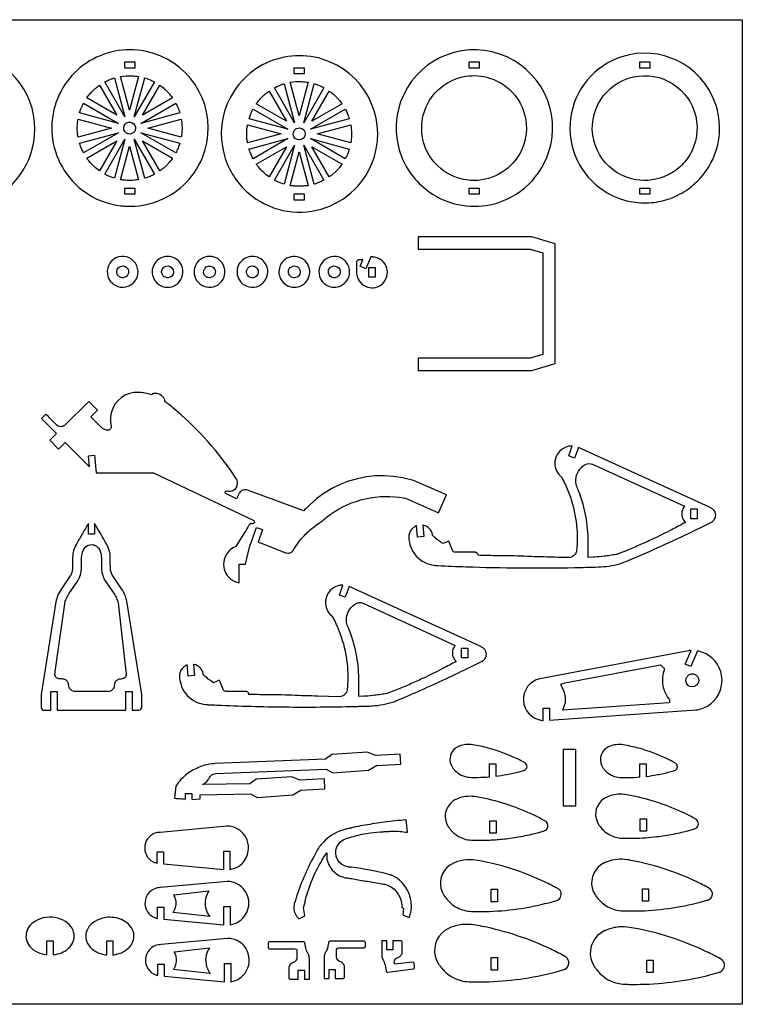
# Model space of a CAD drawing. Extents: x -50 to 95, y -26 to 53.
# Tile 3 of 3: x 37 to 95, y -26 to 53. Entities that reach past the tile are written whole.
import ezdxf

# ---------------------------------------------------------------- set-up
doc = ezdxf.new("R2010")
doc.units = 0
doc.header["$MEASUREMENT"] = 0
doc.layers.get('0').update_dxf_attribs({"linetype": 'CONTINUOUS'})
doc.layers.add('SECTIONCUTEDGES', color=18, linetype='CONTINUOUS')

msp = doc.modelspace()

# ---------------------------------------------------------------- linework, layer by layer
msp.add_lwpolyline([(94.677, -25.547), (-50.339, -25.547), (-50.339, 53.059), (94.677, 53.059)], close=True)
at = {"layer": 'SECTIONCUTEDGES'}
for points in [[(26.861, 40.666, 0.325322), (33.848, 38.374, 0.325497), (38.174, 44.316, 0.371858), (32.841, 50.496, 0.371962), (25.95, 46.123, 0.115164), (25.768, 43.286, 0.115322)], [(45.798, 38.165, 0.112364), (48.485, 38.782, 0.210055), (51.75, 42.602, 0.414116), (47.576, 50.389, 0.414311), (39.791, 46.216, 0.221929), (40.549, 40.981, 0.222236), (45.044, 38.206, 0.015157), (45.408, 38.175, 0.014233)], [(69.417, 39.498, 0.206957), (74.207, 38.232, 0.283205), (79.21, 42.46, 0.410681), (75.294, 50.32, 0.410721), (67.389, 46.499, 0.157062), (67.275, 42.675, 0.156826)], [(83.645, 39.383, 0.096009), (85.73, 38.546, 0.068853), (87.429, 38.457, 0.067711), (88.928, 38.792, 0.064759), (90.349, 39.54, 0.042288), (91.09, 40.163, 0.076087), (92.174, 41.63, 0.210202), (92.508, 46.425, 0.404304), (85.05, 50.098, 0.290152), (80.956, 45.189, 0.289788)], [(55.225, 39.216, 0.254136), (61.05, 37.94, 0.254134), (65.289, 42.133, 0.414116), (61.114, 49.92, 0.414311), (53.33, 45.747, 0.14489), (53.311, 42.202, 0.144775)], [(45.372, 45.305), (43.763, 48.091, -0.012176), (44.115, 48.259, -0.019565), (44.34, 48.349, -0.009363), (44.439, 48.382, 0.003121), (44.539, 48.414)], [(45.744, 45.849), (45.026, 48.529, -0.057699), (45.922, 48.585, -0.024823), (46.462, 48.529)], [(46.116, 45.305), (46.949, 48.417, 0.006199), (46.968, 48.412, -0.0186), (46.987, 48.407), (47.374, 48.265, -0.018388), (47.551, 48.182, 0.006129), (47.726, 48.095)], [(59.283, 45.38), (58.565, 48.06, -0.057699), (59.461, 48.116, -0.024823), (60, 48.06)], [(70.362, 41.379, -0.211285), (69.069, 44.501, -0.111358), (69.523, 46.312, -0.08886), (70.382, 47.455, -0.085912), (71.62, 48.262, -0.063127), (72.596, 48.543, -0.114379), (74.492, 48.403, -0.173245), (76.738, 46.715, -0.172762), (77.41, 43.98, -0.286521), (74.699, 40.482, -0.286207)], [(89.618, 41.244, -0.083314), (88.406, 40.515, -0.158081), (85.835, 40.356, -0.418063), (82.841, 45.5, -0.417665), (88.026, 48.432, -0.195857), (90.509, 46.491, -0.195502), (90.932, 43.362, -0.076037), (90.434, 42.195, -0.077055)], [(42.322, 46.814, -0.014778), (42.568, 47.127, -0.028539), (42.855, 47.434, -0.018438), (43.033, 47.591, -0.011345), (43.337, 47.83), (44.724, 45.427)], [(46.763, 45.427), (48.15, 47.829, 0.006303), (48.281, 47.735, -0.01891), (48.409, 47.638, -0.017187), (48.562, 47.502, -0.012321), (48.765, 47.301, -0.018926), (48.931, 47.114, -0.012469), (49.166, 46.815)], [(55.861, 46.345, -0.014778), (56.107, 46.658, -0.028539), (56.394, 46.965, -0.018438), (56.572, 47.122, -0.011345), (56.876, 47.361), (58.263, 44.958)], [(58.911, 44.837), (57.302, 47.622, -0.012176), (57.653, 47.79, -0.019565), (57.878, 47.88, -0.009363), (57.978, 47.913, 0.003121), (58.078, 47.945)], [(59.654, 44.837), (60.488, 47.948, 0.006199), (60.507, 47.943, -0.0186), (60.526, 47.938), (60.913, 47.796, -0.018388), (61.09, 47.713, 0.006129), (61.265, 47.626)], [(60.302, 44.958), (61.689, 47.36, 0.006303), (61.819, 47.266, -0.01891), (61.947, 47.169, -0.017187), (62.101, 47.034, -0.012321), (62.303, 46.833, -0.018926), (62.47, 46.645, -0.012469), (62.705, 46.346)], [(41.738, 45.612, -0.012918), (41.85, 45.934, -0.018758), (41.941, 46.151, -0.010898), (41.999, 46.27, 0.003632), (42.059, 46.389), (44.846, 44.779)], [(46.642, 44.78), (49.428, 46.389, -0.026072), (49.589, 46.052, -0.02074), (49.75, 45.612)], [(55.277, 45.143, -0.012918), (55.389, 45.465, -0.018758), (55.479, 45.682, -0.010898), (55.538, 45.801, 0.003632), (55.598, 45.92), (58.385, 44.311)], [(60.18, 44.311), (62.967, 45.92, -0.026072), (63.127, 45.584, -0.020703), (63.289, 45.144)], [(41.623, 43.69, 0.006429), (41.598, 43.837, -0.01929), (41.577, 43.985), (41.556, 44.408), (41.577, 44.83, -0.018896), (41.598, 44.978, 0.006298), (41.622, 45.125), (44.302, 44.408)], [(45.926, 43.968, -0.781821), (45.378, 44.71, -0.781093), (46.21, 44.312, -0.122906), (46.111, 44.105, -0.122447)], [(47.186, 44.408), (49.865, 45.126, -0.035509), (49.925, 44.467, -0.037792), (49.89, 43.847, -0.007975), (49.878, 43.768, 0.002658), (49.866, 43.69)], [(42.06, 42.427, -0.020623), (41.819, 42.958, -0.019978), (41.745, 43.165, -0.019766), (41.74, 43.183, 0.006588), (41.735, 43.202), (44.846, 44.036)], [(46.642, 44.036), (49.75, 43.203, -0.023422), (49.609, 42.813, -0.022807), (49.429, 42.427)], [(55.162, 43.221, 0.006429), (55.137, 43.368, -0.01929), (55.116, 43.516), (55.095, 43.939), (55.116, 44.361, -0.018896), (55.137, 44.509, 0.006298), (55.161, 44.656), (57.841, 43.939)], [(59.462, 43.498, -0.385134), (58.862, 43.714, -0.384041), (59.017, 44.333, -0.445044), (59.701, 44.163, -0.443903)], [(60.724, 43.939), (63.404, 44.657, -0.035509), (63.463, 43.998, -0.037792), (63.428, 43.378, -0.007975), (63.417, 43.299, 0.002658), (63.404, 43.221)], [(42.322, 42.001), (44.724, 43.388), (43.338, 40.986, -0.024397), (42.912, 41.331, -0.042082), (42.484, 41.785, -0.010889), (42.402, 41.892, 0.00363)], [(43.763, 40.723), (45.372, 43.51), (44.54, 40.402, -0.012234), (44.227, 40.51, -0.017991), (44.019, 40.596, -0.010478), (43.891, 40.659, 0.003492)], [(46.949, 40.399), (46.116, 43.51), (47.726, 40.721, 0.006248), (47.551, 40.633, -0.018746), (47.374, 40.55), (46.987, 40.408, -0.018599), (46.968, 40.403, 0.006199)], [(48.151, 40.986), (46.763, 43.388), (49.166, 42.001, -0.014529), (48.895, 41.655, -0.022653), (48.705, 41.447), (48.409, 41.178, -0.018394), (48.281, 41.08, 0.006131)], [(55.598, 41.958, -0.020623), (55.357, 42.489, -0.019978), (55.283, 42.696, -0.019766), (55.278, 42.714, 0.006588), (55.274, 42.733), (58.385, 43.567)], [(60.18, 43.567), (63.288, 42.734, -0.023422), (63.148, 42.344, -0.022807), (62.967, 41.958)], [(45.026, 40.286), (45.744, 42.966), (46.462, 40.287, -0.013089), (46.096, 40.242, -0.036535), (45.536, 40.229, -0.015577), (45.31, 40.247, -0.012352)], [(56.876, 40.517, -0.024397), (56.45, 40.862, -0.042082), (56.022, 41.316, -0.010889), (55.941, 41.423, 0.00363), (55.861, 41.532), (58.263, 42.919)], [(57.302, 40.254), (58.911, 43.041), (58.078, 39.933, -0.012234), (57.766, 40.041, -0.017991), (57.558, 40.127, -0.010478), (57.429, 40.19, 0.003492)], [(58.565, 39.817), (59.283, 42.497), (60, 39.818, -0.013089), (59.635, 39.773, -0.036535), (59.074, 39.76, -0.015577), (58.848, 39.778, -0.012352)], [(60.488, 39.93), (59.654, 43.041), (61.265, 40.252, 0.006248), (61.09, 40.164, -0.018746), (60.913, 40.081), (60.526, 39.939, -0.018599), (60.507, 39.934, 0.006199)], [(61.689, 40.517), (60.302, 42.919), (62.704, 41.532, -0.014529), (62.433, 41.186, -0.022653), (62.244, 40.978), (61.947, 40.709, -0.018394), (61.82, 40.611, 0.006131)], [(44.402, 31.979, 0.865068), (46.206, 33.614, 0.86425), (44.009, 32.563, 0.072818), (44.162, 32.243, 0.072347)], [(48.036, 31.942, 0.318391), (49.457, 31.906, 0.317954), (49.964, 33.236, 0.517503), (48.087, 33.951, 0.517001)], [(51.337, 31.979, 0.74091), (53.302, 33.281, 0.740811), (50.945, 33.294, 0.14889), (50.941, 32.577, 0.148825)], [(54.766, 31.979, 0.331799), (56.234, 31.907, 0.331521), (56.723, 33.294, 0.502041), (54.862, 33.951, 0.501728)], [(58.209, 31.908, 0.63423), (60.123, 33.046, 0.633992), (58.026, 33.799, 0.223996), (57.672, 32.811, 0.223818)], [(61.349, 31.942, 0.166963), (62.08, 31.698, 0.218695), (63.035, 32.146, 0.177291), (63.316, 32.914, 0.171132), (63.035, 33.711, 0.189397), (62.276, 34.144, 0.183559), (61.398, 33.949, 0.164151), (60.93, 33.35, 0.158029), (60.91, 32.563, 0.081931), (61.071, 32.231, 0.075339)], [(65.015, 34.116), (64.605, 33.181), (64.147, 33.381), (64.362, 33.875), (64.001, 33.875, 0.146455), (63.934, 33.841, 0.196282), (63.868, 33.69), (63.87, 32.825, 0.597776), (65.83, 31.898, 0.597766), (65.522, 34.044, 0.052723), (65.293, 34.102, 0.044487)], [(45.043, 32.477, -0.127868), (44.828, 32.618, -0.137935), (44.721, 32.832, -0.320239), (44.954, 33.339, -0.324958), (45.502, 33.279, -0.217691), (45.658, 32.914, -0.220677), (45.485, 32.563, -0.140127), (45.233, 32.457, -0.112138)], [(48.653, 32.47, -0.15519), (48.399, 32.643, -0.312546), (48.367, 33.173, -0.392669), (48.983, 33.348, -0.389755), (49.208, 32.745, -0.204093), (48.957, 32.495, -0.136251), (48.676, 32.465, -0.015884), (48.664, 32.467, -0.015468)], [(51.82, 32.563, -0.389326), (51.738, 33.203, -0.393682), (52.365, 33.333, -0.425563), (52.513, 32.672, -0.30245), (52.024, 32.465, -0.064927), (51.916, 32.5, -0.063676)], [(55.104, 32.766, -0.275396), (55.186, 33.232, -0.267762), (55.644, 33.392, -0.183622), (55.918, 33.223, -0.175376), (56.021, 32.903, -0.249087), (55.803, 32.529, -0.472136)], [(58.734, 32.484, -0.160814), (58.505, 32.665, -0.156528), (58.424, 32.953, -0.261047), (58.658, 33.336, -0.251161), (59.122, 33.345, -0.13635), (59.296, 33.185, -0.240204), (59.333, 32.745, -0.195756), (59.089, 32.495, -0.192418)], [(61.923, 32.484, -0.355945), (61.616, 32.999, -0.188687), (61.785, 33.294, -0.315158), (62.33, 33.33, -0.316961), (62.549, 32.832, -0.219082), (62.317, 32.515, -0.217765)], [(39.375, 19.485), (40.074, 18.784), (40.6, 19.308), (42.537, 17.367), (42.45, 18.238), (42.93, 18.287), (43.074, 16.879), (47.645, 16.879), (55.619, 13.113, -0.168887), (55.697, 13.031, -0.362921), (55.646, 12.849, -0.089504), (55.6, 12.828, -0.079719), (55.543, 12.823, 0.015746), (55.469, 12.826, 0.104795), (55.386, 12.81, 0.167951), (55.26, 12.695, -0.009744), (54.924, 12.108), (54.234, 10.993, -0.104608), (54.213, 10.982, 0.035992), (54.121, 10.948, 0.188726), (53.364, 10.171, 0.136053), (53.259, 9.356, 0.111308), (53.48, 8.775, 0.142971), (54.145, 8.213, 0.032757), (54.262, 8.17, 0.017693), (54.486, 8.113), (54.486, 9.586), (54.986, 9.586), (55.324, 10.959), (55.879, 12.526), (56.35, 12.359), (55.995, 11.356, -0.0051), (56.195, 11.293, -0.011435), (56.284, 11.262), (58.196, 10.509, 0.161502), (58.536, 10.498, 0.169689), (58.8, 10.688, 0.018768), (58.891, 10.829, -0.030198), (59.266, 11.383, -0.042786), (59.953, 12.134, -0.036783), (60.88, 12.87, -0.013895), (60.978, 12.932, 0.025116), (61.075, 12.997, 0.025774), (61.204, 13.105, -0.018155), (61.442, 13.309, -0.204103), (67.309, 14.931), (67.783, 14.852), (70.413, 13.702), (71.038, 15.131), (68.408, 16.281), (67.531, 16.487), (66.814, 16.598), (66.09, 16.647), (65.365, 16.632), (64.644, 16.555), (63.932, 16.415), (63.234, 16.214), (62.557, 15.954), (61.905, 15.636), (61.283, 15.262), (60.696, 14.836), (60.148, 14.36, 0.013028), (60.045, 14.258, -0.002171), (59.643, 13.839), (55.152, 15.502, 0.161142), (54.793, 15.502, 0.167596), (54.518, 15.292, 0.03262), (54.464, 15.198, -0.002417), (54.27, 14.807), (53.414, 15.236, -0.162704), (53.381, 15.292, -0.252017), (53.416, 15.417, -0.283369), (53.547, 15.451, 0.098494), (53.795, 15.425, 0.501374), (54.324, 16.289, 0.048434), (54.272, 16.39, 0.007698), (53.876, 16.982, 0.069513), (49.183, 22.084, 0.005338), (48.761, 22.424, 0.010401), (48.539, 22.592, -0.035073), (48.56, 22.629, 0.136057), (48.567, 22.651, 0.100505), (48.564, 22.666, 0.016455), (48.528, 22.751, 0.341491), (47.651, 23.206, 0.016455), (47.56, 23.186, 0.112005), (47.548, 23.18, 0.134653), (47.539, 23.167, -0.022312), (47.516, 23.111, 0.028235), (47.091, 23.227, 0.028606), (46.662, 23.292, 0.006314), (46.528, 23.303, 0.013802), (46.467, 23.306), (46.098, 23.291), (45.738, 23.214), (45.396, 23.077), (45.082, 22.884), (44.805, 22.64), (44.573, 22.353), (44.394, 22.031), (44.272, 21.683), (44.21, 21.32), (44.211, 20.951), (44.275, 20.588, -0.120312), (44.246, 20.449, -0.115005), (44.154, 20.334, -0.125142), (44.034, 20.28, -0.119875), (43.898, 20.289), (43.579, 20.413), (42.647, 21.352), (43.176, 21.88), (42.476, 22.581), (40.602, 20.709, -0.145804), (40.333, 20.575, -0.210214), (39.959, 20.667, -0.016381), (39.942, 20.68, -0.008191), (39.911, 20.709, -0.009829), (39.737, 20.878, 0.001638), (39.055, 21.566), (38.701, 21.213), (39.902, 20.01)], [(81.586, 18.912), (81.284, 18.063), (80.813, 18.23), (81.096, 19.026, -0.009124), (80.909, 19.013, 0.035207), (80.809, 19), (80.535, 18.915), (80.283, 18.775), (80.067, 18.586), (79.894, 18.356), (79.772, 18.096), (79.707, 17.816), (79.702, 17.528), (79.756, 17.246), (79.867, 16.981), (80.031, 16.744), (80.24, 16.547, -0.066761), (80.264, 16.502, 0.023228), (80.301, 16.415, 0.00512), (80.468, 16.081, -0.014428), (80.628, 15.743, -0.05613), (81.312, 13.543, -0.057387), (81.481, 11.296, -0.014084), (81.44, 10.692, -0.122169), (81.337, 10.4, -0.258679), (80.789, 10.112, -0.000991), (79.096, 10.156, -0.003047), (77.03, 10.227, 0.006155), (75.917, 10.258, 0.003714), (75.348, 10.262, -0.004918), (74.778, 10.268, -0.002398), (74.185, 10.283, 0.000799), (73.591, 10.3, 0.028598), (73.542, 10.411, 0.161536), (73.439, 10.512, 0.057098), (73.391, 10.529, 0.047308), (73.33, 10.537), (71.737, 10.539, -0.081624), (71.658, 10.561, -0.074835), (71.584, 10.61, -0.020482), (71.57, 10.624, -0.045194), (71.564, 10.631), (71.232, 11.434), (70.752, 11.235), (70.645, 11.306, -0.015251), (70.335, 11.535, -0.015251), (70.04, 11.783, 0.009145), (69.961, 11.85, -0.096768), (69.945, 11.87, -0.120073), (69.937, 11.899, 0.047499), (69.931, 11.955, 0.141524), (69.683, 12.424, 0.141524), (69.222, 12.689, 0.016567), (69.185, 12.697, -0.005522), (69.148, 12.703), (69.241, 11.795), (68.743, 11.745), (68.648, 12.678, 0.004185), (68.43, 12.529, 0.073254), (68.244, 12.355, 0.086359), (68.091, 12.075, 0.085895), (68.041, 11.758, 0.181323), (68.636, 10.241, 0.182665), (70.073, 9.499, 0.017132), (70.35, 9.476, 0.002988), (72.601, 9.384, 0.006952), (76.935, 9.292, 0.006952), (81.271, 9.32, 0.001959), (83.152, 9.366, 0.061284), (84.858, 9.626, 0.032703), (85.563, 9.874, 0.000916), (86.319, 10.199, 0.00617), (88.826, 11.318, 0.006143), (91.316, 12.504), (92.222, 12.955, 0.107121), (92.441, 13.15, 0.158648), (92.555, 13.502, 0.179758), (92.41, 13.893, 0.084569), (92.222, 14.048, 0.011402), (92.162, 14.081, 0.006019), (92.045, 14.139)], [(82.364, 10.119, 0.001819), (82.362, 10.514, -0.005457), (82.364, 10.908, -0.005557), (82.37, 11.152, 0.010785), (82.374, 11.396, 0.044291), (82.181, 13.417, 0.045327), (81.644, 15.328, 0.011839), (81.473, 15.747, -0.056794), (81.401, 15.981, -0.12358), (81.444, 16.692, -0.12042), (81.824, 17.316, -0.074062), (82.141, 17.55, -0.231079), (82.711, 17.57, -0.017826), (82.735, 17.558, 0.011527), (82.76, 17.546), (90.068, 14.212, 0.033575), (89.957, 14.054, 0.089461), (89.849, 13.774, 0.115413), (89.866, 13.362, 0.115536), (90.064, 13, 0.020408), (90.099, 12.964, -0.006802), (90.134, 12.93, -0.003887), (89.072, 12.364, -0.01123), (87.455, 11.564, -0.006478), (86.426, 11.1, -0.006479), (85.387, 10.662), (84.687, 10.386, -0.027258), (84.603, 10.367, -0.004531), (84.095, 10.285, -0.00906), (83.653, 10.227, -0.005336), (82.902, 10.15, -0.019134), (82.824, 10.146, -0.021054), (82.754, 10.148)], [(39.448, -2.074), (39.448, -0.58), (39.948, -0.58), (39.948, -2.074), (45.448, -2.074), (45.448, -0.58), (45.948, -0.58), (45.948, -2.074), (46.49, -2.073, 0.185813), (46.643, -1.995, 0.172664), (46.713, -1.825), (46.713, -0.823), (45.522, 6.634, 0.048631), (45.406, 7.034, 0.053476), (45.099, 7.617), (44.39, 8.65, -0.042369), (44.324, 8.781, -0.05136), (44.227, 9.117, -0.022282), (44.21, 9.245, -0.018567), (44.202, 9.398, -0.006146), (44.2, 10.079, 0.052443), (44.159, 10.513, 0.080341), (43.911, 11.171, 0.0006), (42.948, 12.847), (42.948, 11.974), (42.448, 11.974), (42.448, 12.848, -0.001265), (41.966, 12.02, 0.003794), (41.488, 11.189, 0.058244), (41.269, 10.668, 0.063092), (41.188, 10.153, 0.016618), (41.191, 9.54, -0.039019), (41.177, 9.21, -0.08946), (41.013, 8.673, -0.007435), (41.005, 8.659, -0.011972), (41, 8.651), (40.291, 7.617, 0.048899), (40.01, 7.098, 0.053441), (39.856, 6.58), (38.681, -0.827), (38.682, -1.851, 0.185957), (38.76, -2.004, 0.172664), (38.93, -2.074, 0.016956), (39.111, -2.077, -0.004396)], [(39.854, 0.57, -0.187835), (39.774, 0.828, -0.028282), (39.786, 0.919, 0.010555), (39.801, 1.01), (40.559, 6.436, -0.055767), (40.671, 6.817, -0.048899), (40.886, 7.216), (41.611, 8.273, 0.039283), (41.721, 8.486, 0.054551), (41.87, 8.99, 0.021912), (41.895, 9.174, 0.018988), (41.906, 9.388, 0.00723), (41.906, 10.076, -0.03342), (41.915, 10.248, -0.101204), (42.104, 10.814, -0.223836), (42.58, 11.145, -0.159962), (43, 11.082, -0.155534), (43.311, 10.776, -0.055982), (43.437, 10.457, -0.058348), (43.484, 10.132, -0.012826), (43.486, 9.76, 0.009225), (43.484, 9.388, 0.056267), (43.555, 8.839, 0.058965), (43.739, 8.345, 0.007426), (43.763, 8.3, 0.011972), (43.779, 8.273), (44.503, 7.216, -0.04427), (44.696, 6.867, -0.04711), (44.814, 6.511, -0.004249), (44.818, 6.496, -0.011983), (44.819, 6.491), (45.448, 1.01, -0.002653), (45.47, 0.828, -0.124044), (45.449, 0.665, -0.265958), (45.161, 0.434, -0.032026), (44.988, 0.418, 0.095423), (44.818, 0.38, 0.129798), (44.617, 0.222, 0.129739), (44.521, -0.014, 0.026744), (44.514, -0.111, -0.059933), (44.5, -0.207, -0.165101), (44.326, -0.467, -0.156708), (44.017, -0.577), (41.378, -0.577, -0.145829), (41.087, -0.48, -0.209993), (40.883, -0.143, -0.017729), (40.871, -0.017, 0.079747), (40.843, 0.107, 0.142824), (40.671, 0.327, 0.142126), (40.407, 0.421, 0.022063), (40.247, 0.424, -0.046173), (40.087, 0.434, -0.187835)], [(63.268, 7.808), (62.966, 6.958), (62.495, 7.125), (62.778, 7.921, -0.009124), (62.591, 7.908, 0.035207), (62.491, 7.895), (62.217, 7.81), (61.966, 7.67), (61.749, 7.481), (61.576, 7.251), (61.454, 6.991), (61.389, 6.711), (61.384, 6.423), (61.438, 6.141), (61.549, 5.876), (61.713, 5.639), (61.922, 5.442, -0.066761), (61.946, 5.397, 0.023228), (61.984, 5.31, 0.00512), (62.15, 4.976, -0.014428), (62.31, 4.638, -0.058639), (63.012, 2.34, -0.059897), (63.154, -0.008, -0.014451), (63.115, -0.439, -0.181237), (62.916, -0.826, -0.094922), (62.721, -0.945, -0.087412), (62.477, -0.99), (60.778, -0.949, -0.003047), (58.712, -0.878, 0.006155), (57.599, -0.847, 0.003714), (57.03, -0.843, -0.004918), (56.46, -0.837, -0.002398), (55.867, -0.822, 0.000799), (55.274, -0.805, 0.028598), (55.224, -0.694, 0.161536), (55.121, -0.593, 0.057098), (55.073, -0.576, 0.047308), (55.012, -0.568), (53.419, -0.566, -0.088454), (53.343, -0.546, -0.074835), (53.266, -0.495, -0.020482), (53.252, -0.481, -0.045194), (53.247, -0.474), (52.914, 0.329), (52.434, 0.13), (52.222, 0.275, -0.015251), (51.991, 0.449, -0.012477), (51.722, 0.678, 0.009145), (51.643, 0.745, -0.096768), (51.627, 0.765, -0.120073), (51.619, 0.794, 0.047499), (51.613, 0.85, 0.141524), (51.365, 1.319, 0.141524), (50.904, 1.584, 0.016567), (50.868, 1.592, -0.005522), (50.83, 1.599), (50.923, 0.69), (50.425, 0.64), (50.33, 1.573, 0.004185), (50.112, 1.424, 0.073254), (49.926, 1.25, 0.086359), (49.773, 0.97, 0.085895), (49.723, 0.653, 0.185891), (50.341, -0.883, 0.184789), (51.837, -1.615, 0.011293), (52.011, -1.627, -0.000025), (52.707, -1.658, 0.008699), (58.17, -1.807, 0.008533), (63.741, -1.766, 0.002513), (64.136, -1.755, -0.003747), (64.53, -1.744, 0.001648), (64.939, -1.735, 0.012595), (65.156, -1.724, 0.03009), (65.988, -1.61, 0.028719), (66.839, -1.388, 0.022705), (67.156, -1.27, 0.003791), (69.009, -0.465, 0.004936), (71.007, 0.445, 0.004909), (72.998, 1.399), (73.905, 1.85, 0.107121), (74.123, 2.045, 0.158648), (74.237, 2.397, 0.179758), (74.092, 2.788, 0.084569), (73.905, 2.943, 0.011402), (73.844, 2.976, 0.006019), (73.728, 3.034)], [(64.046, -0.986, 0.001819), (64.044, -0.591, -0.005457), (64.046, -0.197, -0.002886), (64.052, 0.139, 0.011204), (64.054, 0.474, 0.045332), (63.835, 2.47, 0.045335), (63.259, 4.394, 0.013972), (63.164, 4.613, -0.030249), (63.117, 4.733, -0.04675), (63.07, 4.942, -0.071998), (63.076, 5.382, -0.113056), (63.323, 5.994, -0.112492), (63.814, 6.441, -0.11859), (64.097, 6.522, -0.115868), (64.393, 6.465, -0.017826), (64.417, 6.453, 0.011527), (64.442, 6.441), (71.75, 3.107, 0.03732), (71.629, 2.931, 0.102803), (71.524, 2.621, 0.112003), (71.566, 2.211, 0.112091), (71.78, 1.859, 0.01533), (71.798, 1.842, -0.00511), (71.816, 1.825, -0.003887), (70.754, 1.259, -0.01123), (69.137, 0.459, -0.006478), (68.108, -0.005, -0.006479), (67.069, -0.443), (66.369, -0.719, -0.027258), (66.285, -0.738, -0.004531), (65.777, -0.82, -0.00906), (65.335, -0.878, -0.005336), (64.584, -0.955, -0.019134), (64.506, -0.959, -0.021054), (64.436, -0.957)], [(78.78, -2.89), (78.78, -1.905), (79.28, -1.905), (79.28, -2.861), (90.98, -2.046, 0.064499), (91.524, -1.913, 0.11269), (92.413, -1.314, 0.26871), (92.953, 1.015, 0.268886), (91.202, 2.64, 0.009244), (91.156, 2.65, -0.003081), (91.11, 2.659), (90.568, 1.421), (90.11, 1.621), (90.58, 2.696, 0.007419), (90.439, 2.687, 0.015637), (90.372, 2.679), (78.498, 0.446, 0.364198), (77.191, -1.298, 0.365133), (78.682, -2.881, 0.008463), (78.731, -2.886, -0.002821)], [(80.344, -2.075), (80.536, -1.519, 0.033242), (80.552, -1.433, 0.018338), (80.565, -1.273, 0.037378), (80.56, -1.142, 0.017912), (80.522, -0.872, 0.022888), (80.473, -0.662, 0.034926), (80.426, -0.528, 0.01324), (80.3, -0.257, -0.004413), (80.169, 0.012, 0.006445), (80.333, 0.063, -0.019338), (80.498, 0.109), (88.144, 1.548), (88.235, 1.474, -0.018379), (88.319, 1.394, -0.018378), (88.398, 1.308), (88.47, 1.216), (88.407, 1.042, 0.139305), (88.364, -0.257, 0.102133), (88.784, -1.131, 0.033661), (88.832, -1.186, -0.097619), (88.854, -1.219, -0.082482), (88.862, -1.25, -0.025939), (88.863, -1.35, -0.02594), (88.859, -1.394, -0.012951), (88.845, -1.48)], [(90.323, -0.059, -0.908595), (90.952, 0.755, -0.9083), (90.49, -0.164, -0.048053), (90.402, -0.12, -0.047891)], [(49.333, -9.092, 0.003806), (49.593, -9.116, 0.001632), (50.201, -9.164), (50.201, -8.72), (50.701, -8.72), (50.701, -9.197), (51.388, -9.156), (51.388, -8.812), (55.396, -8.738), (55.934, -9.049), (58.772, -8.837), (59.403, -8.456), (61.346, -8.34), (61.298, -7.54), (59.346, -7.657), (58.686, -7.39), (55.846, -7.569), (55.346, -7.939), (51.549, -8, 0.083049), (51.836, -7.818, 0.08201), (52.052, -7.549, -0.01187), (52.12, -7.434, -0.066267), (52.222, -7.31, -0.078483), (52.413, -7.183, -0.083534), (52.62, -7.126), (61.442, -6.764), (61.98, -7.076), (64.818, -6.863), (65.449, -6.482), (67.392, -6.366), (67.344, -5.566), (65.392, -5.683), (64.732, -5.417), (61.892, -5.595), (61.392, -5.965), (52.571, -6.327, 0.064783), (51.487, -6.545, 0.125373), (49.814, -7.636, 0.01919), (49.611, -7.874), (49.427, -8.127)], [(74.486, -7.383), (74.486, -6.337), (74.986, -6.337), (74.986, -7.333, 0.01908), (75.882, -7.199, 0.017443), (76.848, -6.981), (77.198, -6.884, -0.038389), (77.266, -6.86, 0.080703), (77.332, -6.831, 0.501374), (77.367, -6.309, 0.054447), (77.283, -6.252, 0.011126), (76.656, -5.934, 0.045142), (74.388, -5.091, 0.025718), (73.152, -4.822, 0.068137), (72.593, -4.807, 0.069566), (72.061, -4.941, 0.072806), (71.732, -5.135, 0.110709), (71.436, -5.507), (71.368, -5.684), (71.331, -5.871), (71.326, -6.061), (71.353, -6.25), (71.412, -6.431), (71.501, -6.599, 0.021357), (71.554, -6.675, 0.014133), (71.694, -6.847, 0.103358), (72.225, -7.253, 0.100305), (72.892, -7.421, 0.015529), (73.515, -7.431, 0.017374)], [(86.499, -7.397), (86.499, -6.352), (86.999, -6.352), (86.999, -7.348, 0.01908), (87.894, -7.213, 0.017443), (88.86, -6.995), (89.21, -6.898, -0.038389), (89.278, -6.875, 0.080703), (89.344, -6.846, 0.501374), (89.379, -6.324, 0.054447), (89.296, -6.266, 0.011126), (88.668, -5.949, 0.045142), (86.4, -5.105, 0.025718), (85.164, -4.836, 0.068137), (84.605, -4.821, 0.069566), (84.074, -4.956, 0.072806), (83.745, -5.15, 0.110709), (83.449, -5.521), (83.38, -5.699), (83.343, -5.885), (83.338, -6.076), (83.366, -6.264), (83.424, -6.445), (83.513, -6.613, 0.021357), (83.566, -6.689, 0.014133), (83.707, -6.861, 0.103358), (84.237, -7.267, 0.100305), (84.904, -7.436, 0.015529), (85.527, -7.446, 0.017374)], [(71.939, -12.106, 0.065635), (72.452, -12.34, 0.062601), (73.035, -12.441, 0.012318), (73.643, -12.455, 0.017265), (74.97, -12.407, 0.006228), (75.201, -12.387, 0.002281), (75.828, -12.324, 0.012938), (76.468, -12.24, 0.018394), (77.84, -11.971, 0.00664), (78.309, -11.854), (78.776, -11.725, -0.044724), (78.84, -11.704, 0.087071), (78.955, -11.655, 0.501374), (79.002, -10.959, 0.052991), (78.91, -10.896, 0.012578), (78.053, -10.459, 0.062543), (73.865, -9.065, 0.01309), (73.286, -8.965, 0.069731), (72.577, -8.962, 0.049289), (72.042, -9.089, 0.034019), (71.805, -9.189, 0.017944), (71.643, -9.278, 0.01715), (71.585, -9.315), (71.389, -9.478), (71.224, -9.67), (71.094, -9.889), (71.003, -10.125), (70.954, -10.374), (70.947, -10.628), (70.984, -10.879), (71.062, -11.121), (71.18, -11.345, 0.030734), (71.255, -11.448, -0.007019), (71.335, -11.547, 0.03989), (71.637, -11.875, 0.046849)], [(84.094, -12.026, 0.113994), (85.064, -12.282, 0.012132), (86.014, -12.288, 0.014603), (86.936, -12.244, 0.007186), (87.839, -12.162, 0.012938), (88.479, -12.078, 0.018394), (89.851, -11.809, 0.00664), (90.32, -11.692), (90.787, -11.563, -0.044724), (90.851, -11.542, 0.087071), (90.966, -11.493, 0.501374), (91.013, -10.797, 0.052991), (90.921, -10.734, 0.012578), (90.064, -10.297, 0.062543), (85.877, -8.903, 0.01309), (85.297, -8.803, 0.069731), (84.588, -8.8, 0.049289), (84.053, -8.927, 0.034019), (83.816, -9.027, 0.017944), (83.654, -9.116, 0.01715), (83.596, -9.154), (83.4, -9.316), (83.235, -9.509), (83.105, -9.727), (83.014, -9.964), (82.965, -10.213), (82.958, -10.466), (82.995, -10.717), (83.073, -10.959), (83.191, -11.183, 0.030734), (83.266, -11.286, -0.007019), (83.346, -11.385, 0.03239), (83.592, -11.661, 0.073161)], [(59.259, -18.716), (59.745, -18.483), (59.64, -17.851), (59.724, -17.461, -0.083655), (61.262, -13.796, -0.00626), (61.371, -13.628, 0.002087), (61.481, -13.462, 0.006638), (61.48, -13.691, 0.043175), (61.505, -13.952), (61.565, -14.191), (61.656, -14.419), (61.777, -14.634), (61.925, -14.83), (62.098, -15.006), (62.292, -15.156), (62.505, -15.28), (62.732, -15.375), (62.97, -15.438, 0.028044), (63.092, -15.455, -0.017732), (63.214, -15.47, -0.012811), (63.741, -15.565, 0.01328), (64.268, -15.66, 0.012993), (64.51, -15.691, -0.01195), (64.751, -15.721, -0.010726), (65.322, -15.818, 0.00932), (65.893, -15.917, -0.00474), (66.092, -15.95, -0.025801), (66.129, -15.958, -0.314046), (67.475, -17.6, -0.022826), (67.479, -17.713, 0.007607), (67.479, -17.826), (67.624, -17.885), (67.556, -18.417), (68.071, -18.628, -0.00783), (68.111, -18.517, 0.023494), (68.148, -18.405), (68.217, -18.074), (68.244, -17.736), (68.229, -17.398), (68.172, -17.064), (68.073, -16.74), (67.935, -16.431), (67.759, -16.142), (67.548, -15.877), (67.306, -15.64), (67.037, -15.435), (66.743, -15.266, 0.037256), (66.685, -15.247, -0.003315), (66.448, -15.185, 0.034716), (63.445, -14.608, 0.01139), (63.247, -14.589, -0.034028), (63.141, -14.574), (62.897, -14.496), (62.675, -14.366), (62.488, -14.192), (62.343, -13.98), (62.248, -13.742), (62.208, -13.489), (62.224, -13.233), (62.295, -12.987), (62.419, -12.763), (62.589, -12.571), (62.797, -12.421, -0.025958), (62.852, -12.393, -0.012621), (63.033, -12.32, -0.017599), (63.306, -12.227, -0.012694), (63.928, -12.059, -0.049711), (66.003, -11.766, -0.008291), (66.12, -11.763, 0.013835), (66.237, -11.759, 0.008166), (66.434, -11.743, -0.020152), (66.802, -11.723, -0.024348), (67.317, -11.74, -0.020289), (67.931, -11.816), (67.834, -10.821, 0.009618), (66.09, -11.012, 0.010773), (64.541, -11.246, 0.002048), (63.831, -11.372, 0.021874), (63.493, -11.449, 0.013096), (63.406, -11.476, -0.020745), (63.318, -11.501, -0.016173), (63.151, -11.535, 0.028503), (62.842, -11.607, 0.148721), (61.035, -12.795, 0.008202), (60.933, -12.921, 0.016416), (60.885, -12.987, 0.017481), (60.818, -13.095, 0.006923), (60.472, -13.71, 0.047966), (59.007, -17.153, 0.008193), (58.896, -17.523, 0.054151), (58.861, -17.735, 0.093895), (58.921, -18.192, 0.093895), (59.144, -18.596, 0.028093), (59.2, -18.657, -0.009362)], [(47.94, -14.282), (47.939, -13.384), (48.44, -13.384), (48.44, -14.327), (53.254, -14.787), (53.254, -13.329), (53.754, -13.329), (53.754, -14.787, 0.047423), (54.127, -14.685, 0.099809), (54.697, -14.328, 0.170073), (55.22, -13.31, 0.122256), (55.129, -12.447, 0.096881), (54.805, -11.909, 0.123217), (54.069, -11.416, 0.038722), (53.84, -11.352, 0.035655), (53.583, -11.322, 0.006019), (53.523, -11.319, 0.014702), (53.498, -11.32), (48.19, -11.818, 0.005876), (48.002, -11.833, 0.023567), (47.956, -11.84, 0.319045), (46.957, -12.879, 0.318903), (47.61, -14.165, 0.035261), (47.756, -14.229, 0.02915)], [(71.897, -17.827, 0.113994), (73.038, -18.127, 0.012132), (74.156, -18.134, 0.059829), (79.223, -17.433), (79.772, -17.281, -0.044724), (79.847, -17.257, 0.087071), (79.982, -17.199, 0.501374), (80.037, -16.38, 0.052991), (79.93, -16.306, 0.012578), (78.921, -15.792, 0.062543), (73.994, -14.152, 0.009794), (73.37, -14.041, 0.06036), (72.636, -14.014, 0.075913), (71.715, -14.234, 0.006314), (71.615, -14.277, 0.013802), (71.57, -14.298), (71.311, -14.447), (71.081, -14.638), (70.887, -14.865), (70.734, -15.121), (70.627, -15.4), (70.569, -15.693), (70.561, -15.991), (70.604, -16.287), (70.696, -16.571), (70.835, -16.835, 0.027175), (70.896, -16.92, -0.003463), (71.017, -17.072, 0.032859), (71.315, -17.404, 0.053889), (71.728, -17.73, 0.018728)], [(83.975, -17.787, 0.113994), (85.116, -18.087, 0.012132), (86.235, -18.094, 0.059829), (91.301, -17.393), (91.85, -17.241, -0.044724), (91.925, -17.217, 0.087071), (92.061, -17.159, 0.501374), (92.116, -16.34, 0.052991), (92.008, -16.266, 0.012578), (91, -15.752, 0.062543), (86.073, -14.112, 0.009794), (85.449, -14.001, 0.06036), (84.714, -13.974, 0.075913), (83.793, -14.195, 0.006314), (83.693, -14.237, 0.013802), (83.648, -14.258), (83.389, -14.407), (83.16, -14.598), (82.966, -14.825), (82.813, -15.081), (82.706, -15.36), (82.647, -15.653), (82.639, -15.951), (82.682, -16.247), (82.775, -16.531), (82.914, -16.795, 0.027175), (82.975, -16.88, -0.003463), (83.096, -17.032, 0.032859), (83.393, -17.364, 0.053889), (83.806, -17.69, 0.018728)], [(47.961, -18.692), (47.961, -17.794), (48.461, -17.794), (48.461, -18.737), (53.276, -19.197), (53.276, -17.739), (53.776, -17.739), (53.776, -19.197, 0.05147), (54.175, -19.084, 0.107286), (54.775, -18.682, 0.219098), (55.254, -17.305, 0.219068), (54.52, -16.045, 0.070527), (54.084, -15.823, 0.070554), (53.605, -15.732, 0.006019), (53.544, -15.73, 0.014702), (53.52, -15.73), (48.211, -16.228, 0.006012), (48.044, -16.242, 0.049653), (47.865, -16.277, 0.199317), (47.114, -16.892, 0.276745), (47.176, -18.164, 0.112527), (47.569, -18.536, 0.077117)], [(49.208, -18.219, 0.036811), (49.334, -18.004, 0.086534), (49.449, -17.611, 0.075433), (49.434, -17.237, 0.075591), (49.309, -16.886, 0.014453), (49.285, -16.844, -0.004817), (49.261, -16.802), (52.075, -16.498, 0.075939), (51.836, -17.03, 0.1558), (51.875, -18.051, 0.037072), (51.974, -18.272, 0.029434), (52.136, -18.532)], [(39.638, -21.597, 0.027943), (40.013, -21.525, 0.074409), (40.562, -21.298, 0.105275), (41.094, -20.801, 0.255238), (41.222, -19.64, 0.127924), (40.793, -19.069, 0.103344), (40.007, -18.674, 0.09748), (39.072, -18.613, 0.100786), (38.213, -18.906, 0.113409), (37.67, -19.419, 0.265194), (37.584, -20.634, 0.119117), (38.018, -21.164, 0.097373), (38.768, -21.53, 0.01993), (38.889, -21.557, 0.009773), (39.138, -21.597), (39.138, -20.469), (39.638, -20.469)], [(43.913, -21.602), (43.913, -20.474), (44.413, -20.474), (44.413, -21.602, 0.027668), (44.8, -21.528, 0.055217), (45.181, -21.388, 0.085085), (45.731, -20.983, 0.151535), (46.074, -20.303, 0.187353), (45.897, -19.452, 0.110616), (45.359, -18.924, 0.074635), (44.784, -18.678, 0.126646), (43.573, -18.672, 0.102686), (42.779, -19.057, 0.126984), (42.338, -19.622, 0.265876), (42.473, -20.834, 0.110812), (43.043, -21.334, 0.05007), (43.439, -21.501, 0.044392)], [(71.581, -23.411, 0.113994), (72.849, -23.745, 0.012132), (74.091, -23.753, 0.059829), (79.72, -22.974), (80.33, -22.805, -0.044724), (80.414, -22.777, 0.087071), (80.565, -22.714, 0.501374), (80.626, -21.804, 0.052991), (80.506, -21.721, 0.012578), (79.386, -21.15, 0.062543), (73.911, -19.328, 0.009794), (73.218, -19.204, 0.06036), (72.402, -19.174, 0.075913), (71.379, -19.419, 0.006314), (71.267, -19.466, 0.013802), (71.217, -19.49), (70.93, -19.655), (70.675, -19.867), (70.459, -20.12), (70.289, -20.405), (70.17, -20.714), (70.105, -21.04), (70.096, -21.371), (70.144, -21.7), (70.247, -22.015), (70.401, -22.309, 0.027175), (70.469, -22.403, -0.003463), (70.603, -22.572, 0.02583), (70.872, -22.88, 0.060935), (71.393, -23.303, 0.018728)], [(84.212, -23.704, 0.046849), (84.708, -23.866, 0.043821), (85.262, -23.941, 0.00767), (85.622, -23.953, 0.008632), (86.527, -23.952, 0.059829), (92.156, -23.173), (92.766, -23.004, -0.044724), (92.85, -22.977, 0.087071), (93.001, -22.913, 0.501374), (93.062, -22.003, 0.052991), (92.942, -21.921, 0.012578), (91.822, -21.349, 0.062543), (86.347, -19.527, 0.009794), (85.654, -19.403, 0.06036), (84.838, -19.373, 0.075913), (83.815, -19.619, 0.006314), (83.703, -19.666, 0.013802), (83.653, -19.689), (83.366, -19.855), (83.111, -20.067), (82.895, -20.319), (82.725, -20.604), (82.606, -20.914), (82.541, -21.239), (82.533, -21.571), (82.58, -21.899), (82.683, -22.215), (82.837, -22.508, 0.027175), (82.905, -22.603, -0.003463), (83.039, -22.771, 0.02583), (83.308, -23.08, 0.060935), (83.829, -23.502, 0.037469)], [(47.998, -23.245), (47.997, -22.346), (48.498, -22.346), (48.498, -23.289), (53.312, -23.749), (53.312, -22.291), (53.812, -22.291), (53.812, -23.749, 0.05147), (54.211, -23.637, 0.107286), (54.811, -23.234, 0.274564), (55.218, -21.499, 0.274971), (53.89, -20.314, 0.024029), (53.698, -20.286, 0.032605), (53.556, -20.282), (48.248, -20.78, 0.005876), (48.06, -20.795, 0.023567), (48.014, -20.802, 0.338335), (47.005, -21.928, 0.338371), (47.827, -23.197, 0.017682), (47.894, -23.218, 0.01173)], [(49.297, -21.354), (52.111, -21.05, 0.027636), (51.97, -21.309, 0.051025), (51.863, -21.611, 0.106989), (51.843, -22.34, 0.104563), (52.13, -23.028, 0.011182), (52.151, -23.056, -0.003727), (52.172, -23.084), (49.244, -22.771, 0.036811), (49.37, -22.556, 0.086534), (49.485, -22.164, 0.075433), (49.47, -21.79, 0.075591), (49.346, -21.438, 0.014453), (49.322, -21.396, -0.004817)], [(59.199, -23.541), (59.199, -22.83), (59.699, -22.83), (59.699, -23.541), (60.098, -23.541, -0.001774), (60.101, -22.717, 0.005323), (60.098, -21.894, 0.074659), (60.055, -21.631, 0.078228), (59.94, -21.404, 0.030172), (59.925, -21.386, -0.06218), (59.911, -21.367, -0.043803), (59.889, -21.316, -0.015581), (59.823, -21.094, -0.013564), (59.791, -20.961, -0.012396), (59.764, -20.813, -0.000611), (59.74, -20.657, 0.317491), (59.646, -20.56, 0.023467), (59.638, -20.559, 0.011768), (59.622, -20.558), (56.924, -20.558, 0.185889), (56.838, -20.596, 0.185889), (56.8, -20.682, 0.012559), (56.796, -20.835, 0.012559), (56.8, -20.987, 0.385084), (56.924, -21.112), (58.975, -21.112, -0.385084), (59.1, -21.237), (59.1, -21.851, -0.140934), (59.02, -22.063, -0.142668), (58.842, -22.199, -0.012498), (58.78, -22.221, 0.057452), (58.72, -22.249, 0.082815), (58.573, -22.375, 0.082815), (58.476, -22.542, 0.013896), (58.46, -22.588, 0.038477), (58.456, -22.605), (58.456, -23.416, 0.185889), (58.494, -23.502, 0.185889), (58.58, -23.541, 0.015071), (58.704, -23.543, -0.002512)], [(61.273, -23.477), (61.671, -23.477), (61.671, -22.767), (62.171, -22.767), (62.171, -23.477, -0.002512), (62.667, -23.48, 0.015071), (62.79, -23.477, 0.185889), (62.877, -23.439, 0.185889), (62.915, -23.353), (62.915, -22.541, 0.071586), (62.888, -22.455, 0.063601), (62.797, -22.312, 0.143034), (62.541, -22.139, -0.055411), (62.47, -22.107, -0.121828), (62.332, -21.973, -0.120265), (62.271, -21.787), (62.271, -21.173, -0.385084), (62.396, -21.049), (64.447, -21.049, 0.385084), (64.571, -20.924, 0.012559), (64.575, -20.772, 0.012559), (64.571, -20.619, 0.185889), (64.533, -20.533, 0.185889), (64.447, -20.494), (61.748, -20.494, 0.149897), (61.67, -20.523, 0.169825), (61.629, -20.584, 0.040846), (61.618, -20.645, -0.028197), (61.581, -20.891, -0.029318), (61.492, -21.222, -0.075684), (61.431, -21.341, 0.078228), (61.316, -21.568, 0.074659), (61.273, -21.83, 0.005323), (61.27, -22.654, -0.001774)], [(66.924, -22.353, -0.27052), (66.933, -21.989, -0.179679), (67.164, -21.81, 0.119755), (67.36, -21.691, 0.106739), (67.499, -21.477, 0.013896), (67.515, -21.431, 0.038477), (67.519, -21.414), (67.519, -20.603, 0.185889), (67.48, -20.517, 0.185889), (67.394, -20.479, 0.015071), (67.27, -20.476, -0.002512), (66.775, -20.479), (66.775, -21.189), (66.275, -21.189), (66.275, -20.479), (65.877, -20.479), (65.877, -21.786, 0.081137), (65.888, -21.813, -0.024824), (65.946, -21.912, -0.040706), (66.109, -22.303, -0.039526), (66.21, -22.728, -0.000611), (66.235, -22.883, 0.317491), (66.329, -22.981, 0.023467), (66.341, -22.982, 0.0277), (66.352, -22.983), (68.396, -22.721, 0.185889), (68.476, -22.672, 0.185889), (68.504, -22.582, 0.012559), (68.488, -22.43, 0.012559), (68.465, -22.279, 0.185889), (68.416, -22.198, 0.186046), (68.325, -22.171)]]:
    msp.add_lwpolyline(points, format="xyb", close=True, dxfattribs=at)
for points in [[(45.349, 49.197), (45.349, 49.697), (46.146, 49.697), (46.146, 49.197)], [(72.853, 49.197), (72.853, 49.697), (73.65, 49.697), (73.65, 49.197)], [(86.486, 49.697), (87.283, 49.697), (87.283, 49.197), (86.486, 49.197)], [(58.888, 48.728), (58.888, 49.228), (59.684, 49.228), (59.684, 48.728)], [(45.349, 39.119), (45.349, 39.619), (46.146, 39.619), (46.146, 39.119)], [(72.853, 39.119), (72.853, 39.619), (73.65, 39.619), (73.65, 39.119)], [(86.486, 39.119), (86.486, 39.619), (87.283, 39.619), (87.283, 39.119)], [(58.888, 38.65), (58.888, 39.15), (59.684, 39.15), (59.684, 38.65)], [(68.79, 25.054), (77.867, 25.054), (79.723, 25.617), (79.723, 35.152), (77.867, 35.715), (68.79, 35.715), (68.79, 34.746), (77.723, 34.746), (78.754, 34.437), (78.754, 26.332), (77.723, 26.024), (68.79, 26.024)], [(64.849, 32.491), (64.849, 33.288), (65.349, 33.288), (65.349, 32.491)], [(91.064, 14.002), (91.064, 13.206), (90.564, 13.206), (90.564, 14.002)], [(72.747, 2.897), (72.747, 2.101), (72.247, 2.101), (72.247, 2.897)], [(81.369, -9.712), (81.369, -5.212), (80.373, -5.212), (80.373, -9.712)], [(74.516, -11.889), (74.516, -10.893), (75.016, -10.893), (75.016, -11.889)], [(86.527, -11.727), (86.527, -10.731), (87.027, -10.731), (87.027, -11.727)], [(74.613, -17.364), (74.613, -16.368), (75.113, -16.368), (75.113, -17.364)], [(86.692, -17.324), (86.692, -16.328), (87.192, -16.328), (87.192, -17.324)], [(75.119, -21.822), (75.119, -22.819), (74.619, -22.819), (74.619, -21.822)], [(87.055, -23.018), (87.055, -22.022), (87.555, -22.022), (87.555, -23.018)]]:
    msp.add_lwpolyline(points, close=True, dxfattribs=at)

doc.saveas('drawing.dxf')
